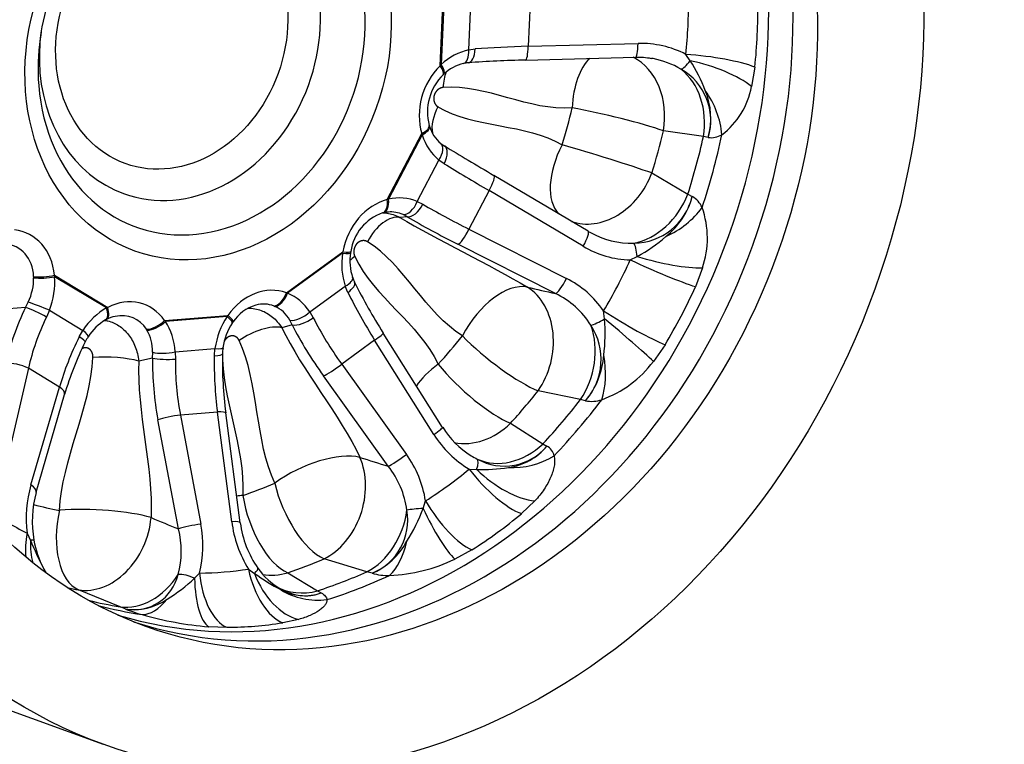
# Model space of a CAD drawing. Header units: millimetres. Extents: x 0 to 1980, y 0 to 1400.
# Tile 4 of 10: x 1332 to 1618, y 213 to 423. Entities that reach past the tile are written whole.
import ezdxf

# ---------------------------------------------------------------- set-up
doc = ezdxf.new("R2010")
doc.units = ezdxf.units.MM
doc.header["$LTSCALE"] = 6.666667
doc.layers.add('CAP400C', color=7, linetype='Continuous')
doc.layers.add('Default', color=7, linetype='Continuous')

# ---------------------------------------------------------------- blocks, each defined once
blk = doc.blocks.new('SE1')
at = {"layer": 'CAP400C', "color": 7, "linetype": 'Continuous'}
for p, q in [((1454.25, 409.48), (1455.19, 430.69)), ((1455.45, 430.42), (1454.54, 409.79)), ((1462.55, 414.06), (1463.13, 427.38)), ((1480.3, 427.47), (1479.75, 415.1)), ((1462.55, 414.06), (1464.4, 414.34)), ((1479.75, 415.1), (1511.63, 415.91)), ((1479.01, 411.12), (1510.88, 411.93)), ((1526.75, 410.93), (1525.48, 412.76)), ((1454.25, 409.48), (1454.54, 409.79)), ((1545.48, 409.06), (1544.5, 403.46)), ((1438.93, 370.7), (1448.93, 389.82)), ((1449.02, 389.42), (1439.3, 370.82)), ((1449.02, 389.42), (1448.93, 389.82)), ((1530.57, 388.93), (1518.96, 390.65)), ((1531.97, 388.71), (1530.57, 388.93)), ((1447.62, 370.15), (1453.9, 382.15)), ((1455.39, 381.09), (1453.9, 382.15)), ((1497.13, 361.55), (1469.84, 377.68)), ((1515.65, 378.4), (1526.07, 372.31)), ((1468.42, 373.29), (1462.6, 362.14)), ((1495.71, 357.16), (1468.42, 373.29)), ((1526.07, 372.31), (1527.34, 371.59)), ((1438.93, 370.7), (1439.3, 370.82)), ((1447.62, 370.15), (1449.25, 369.35)), ((1444.74, 365.71), (1442.57, 365.53)), ((1444.74, 365.71), (1443.51, 366.36)), ((1462.6, 362.14), (1490.85, 347.87)), ((1487.65, 343.47), (1459.4, 357.75)), ((1409.69, 343.67), (1426.07, 355.58)), ((1425.97, 355.15), (1410.04, 343.58)), ((1425.97, 355.15), (1426.07, 355.58)), ((1509.35, 353.22), (1511.38, 354.23)), ((1336.42, 348.07), (1336.41, 348.4)), ((1342.42, 348.77), (1357.87, 339.46)), ((1342.42, 348.77), (1342.49, 348.36)), ((1357.52, 339.3), (1342.49, 348.36)), ((1530.26, 350.92), (1528.25, 345.46)), ((1416.47, 338.13), (1426.76, 345.61)), ((1427.51, 343.77), (1426.76, 345.61)), ((1409.69, 343.67), (1410.04, 343.58)), ((1334.04, 339.44), (1334.84, 341.01)), ((1406.34, 339.74), (1406.09, 339.85)), ((1334.04, 339.44), (1329.24, 339.05)), ((1340.96, 338.63), (1340.12, 336.67)), ((1340.96, 338.63), (1350.66, 332.78)), ((1357.52, 339.3), (1357.87, 339.46)), ((1374.36, 335.65), (1392.74, 337.14)), ((1392.48, 336.81), (1392.74, 337.14)), ((1416.47, 338.13), (1417.44, 336.46)), ((1501.92, 336.12), (1501.62, 338.43)), ((1374.36, 335.65), (1374.6, 335.35)), ((1392.48, 336.81), (1374.6, 335.35)), ((1411.38, 334.38), (1408.34, 333.58)), ((1411.38, 334.38), (1410.69, 335.73)), ((1349.61, 330.95), (1350.66, 332.78)), ((1369.27, 332.87), (1369.11, 333.12)), ((1454.92, 304.71), (1437.75, 332.02)), ((1435.25, 329.99), (1425.7, 323.05)), ((1452.42, 302.68), (1435.25, 329.99)), ((1519.45, 328.62), (1516.09, 323.81)), ((1370.86, 324.77), (1370.91, 326.45)), ((1377.43, 326.6), (1388.97, 327.54)), ((1377.43, 326.6), (1377.5, 324.5)), ((1388.79, 325.42), (1388.97, 327.54)), ((1370.86, 324.77), (1366.86, 323.89)), ((1425.7, 323.05), (1444.46, 296.89)), ((1334.87, 321.82), (1328.1, 292.56)), ((1343.88, 316.39), (1334.87, 321.82)), ((1439.19, 293.45), (1420.43, 319.6)), ((1335.61, 288.04), (1343.88, 316.39)), ((1337.1, 285.89), (1345.37, 314.24)), ((1494.93, 312.75), (1482.67, 315.32)), ((1496.41, 312.44), (1494.93, 312.75)), ((1389.67, 309.16), (1378.95, 308.29)), ((1378.95, 308.29), (1384.89, 276.65)), ((1393.82, 277.38), (1389.67, 309.16)), ((1396.25, 277.09), (1392.09, 308.88)), ((1378.37, 275.29), (1372.42, 306.93)), ((1474.66, 305.9), (1484.06, 299.98)), ((1484.06, 299.98), (1485.21, 299.27)), ((1462.68, 292.64), (1464.83, 292.52)), ((1449.32, 281.24), (1450, 283.43)), ((1481.73, 283.41), (1477.85, 279.71)), ((1334.53, 274.04), (1335.48, 271.98)), ((1463.42, 269.22), (1458.49, 266.53)), ((1433.03, 262.9), (1420.61, 266.64)), ((1398.69, 263.65), (1400.45, 262.41)), ((1434.53, 262.45), (1433.03, 262.9)), ((1383.04, 261), (1384.47, 262.5)), ((1410.05, 262.57), (1418.71, 257.38)), ((1361.45, 252.72), (1349.42, 257.64)), ((1418.71, 257.38), (1419.77, 256.76)), ((1362.91, 252.13), (1361.45, 252.72)), ((1413.22, 249.08), (1408.61, 248.1)), ((1392.42, 246.78), (1387.15, 246.96)), ((1305.38, 231.41), (1356.57, 212.91))]:
    blk.add_line(p, q, dxfattribs=at)
for centre, radius, start, end in [((1395.86, 424.99), 150.47, 353.9216, 1.0488), ((1512.54, 387.84), 28.09, 62.5505, 91.8571), ((1487.77, 50.6), 360.62, 91.3929, 94.0418), ((1511.95, 394.52), 17.36, 78.0683, 93.5344), ((1511.35, 387.16), 24.81, 79.22, 80.2457), ((1511.35, 387.16), 24.81, 59.1912, 79.22), ((1463.8, 398.17), 12.28, 103.086, 133.4994), ((1462.55, 403.19), 7.11, 91.5506, 102.446), ((1515.64, 393.63), 17.06, 343.2316, 60.4188), ((1486.95, 385.49), 47.23, 20.7888, 32.5899), ((1465.66, 396.07), 15.08, 134.3795, 194.911), ((1457.33, 404.72), 3.08, 130.1102, 136.1255), ((1522.53, 407.33), 22.31, 306.8834, 350.0092), ((1511.75, 394.22), 20.96, 344.7644, 22.5574), ((1453.81, 392.86), 2.8, 193.7294, 199.939), ((1461.23, 395.03), 10.53, 197.2873, 230.0232), ((1532.93, 394.23), 5.6, 260.127, 302.1362), ((1460.06, 393.56), 8.64, 229.7164, 238.2918), ((1510.19, 375.71), 17.64, 270.7046, 346.4943), ((1505.73, 377.52), 22.4, 308.3988, 344.6479), ((1524.01, 365.75), 6.71, 22.9394, 60.3235), ((1505.64, 359.55), 26.09, 340.6878, 19.7588), ((1441.99, 353.79), 13.76, 108.7658, 172.2339), ((1438.5, 363.29), 3.64, 100.6897, 106.6309), ((1439.27, 361.18), 5.88, 90.086, 104.2629), ((1509.67, 382.35), 24.29, 238.8699, 240.3777), ((1509.67, 382.35), 24.29, 240.3777, 271.742), ((1487.86, 397.01), 48.82, 298.8131, 310.6355), ((1509.94, 380.9), 27.68, 239.0526, 268.7747), ((1443.34, 352.9), 15.24, 170.9211, 198.2587), ((1431.77, 354.87), 3.5, 167.2974, 172.9569), ((1439.1, 351.38), 10.7, 197.6468, 205.6945), ((1582.81, 423.57), 171.53, 206.6108, 212.2573), ((1478.12, 322.47), 28.41, 34.1839, 63.3742), ((1385.64, 409.31), 156.26, 328.9109, 335.8841), ((1477.02, 321.16), 24.71, 32.0546, 64.5124), ((1404.04, 328.79), 11.76, 106.0198, 146.9112), ((1361.49, 328.66), 8.31, 100.2613, 118.499), ((1364.59, 323.12), 14.67, 119.983, 147.7331), ((1358.59, 333.59), 2.6, 114.3019, 120.7264), ((1408.6, 325.31), 17.49, 146.6126, 172.0376), ((1396.88, 333.12), 3.41, 142.234, 147.9585), ((1482.82, 324.38), 18.09, 318.6768, 33.1668), ((1450.41, 331.98), 51.67, 352.9196, 4.6004), ((1437.43, 286.95), 96.02, 153.7174, 163.4868), ((1363.68, 323.24), 13.82, 146.132, 153.243), ((1507.03, 323.87), 115.91, 178.9413, 187.4348), ((1405.17, 325.57), 14.03, 171.1581, 178.1872), ((1478.35, 327.32), 23.4, 320.5119, 355.8186), ((1489.94, 343.46), 32.7, 289.9415, 323.0746), ((1498.23, 321.33), 9.08, 258.4077, 288.3861), ((1477.81, 318.35), 29.83, 211.6889, 239.5198), ((1476.13, 317.66), 24.77, 211.3956, 238.6473), ((1419.16, 278.61), 31.22, 8.8871, 35.8567), ((1472.83, 309.66), 16.16, 241.0378, 319.9814), ((1471.48, 310.89), 17.99, 278.1332, 319.7619), ((1483.23, 295.63), 4.14, 11.8063, 61.4392), ((1476.61, 318.94), 26.14, 239.2122, 243.6391), ((1418.71, 277.19), 26.15, 7.7256, 38.4306), ((1466.56, 339.57), 47.09, 267.8995, 279.1242), ((1369.63, 278.36), 35.37, 164.1233, 187.0223), ((1366.72, 277.58), 30.72, 164.33, 190.374), ((1428.24, 277.84), 16.63, 292.2124, 9.9361), ((1400.22, 299.6), 52.41, 327.8394, 339.5033), ((1427.88, 281.72), 34.33, 187.2677, 211.7524), ((1424.96, 280.65), 28.87, 187.0616, 215.417), ((1391.61, 383.25), 134.76, 302.203, 309.7927), ((1353.81, 268.79), 25.4, 344.7411, 14.82), ((1353.84, 270.5), 31.66, 345.362, 11.2085), ((1434.8, 313.4), 107.6, 202.6366, 207.3556), ((1362.8, 276.49), 26.69, 189.5798, 208.0015), ((1426.06, 281.75), 21.08, 293.6691, 331.5075), ((1437.69, 309.87), 48.08, 272.2764, 295.6444), ((1355.59, 272.3), 18.35, 207.0025, 211.1047), ((1417.8, 275.34), 19.98, 214.9142, 240.4569), ((1365.48, 265.05), 13.16, 258.7373, 347.1154), ((1350.54, 295.47), 47.38, 301.2519, 313.3158), ((1437.12, 313.04), 62.51, 234.0842, 242.3812), ((1438.99, 277.99), 16.17, 253.9802, 272.1497), ((1414.96, 270.39), 14.45, 241.8266, 289.4283), ((1365.48, 268.81), 16.87, 261.2457, 304.8457), ((1381.17, 298.41), 49.75, 248.468, 254.5297), ((1395.24, 345.98), 99.35, 254.0275, 265.3337), ((1391.52, 357.98), 111.2, 270.4619, 278.8389)]:
    blk.add_arc(centre, radius, start, end, dxfattribs=at)
for centre, major_axis, ratio, start_param, end_param in [((1373.37, 419.5), (67.99, 188.09), 0.827748, 0, 3.141593), ((1410.55, 406.06), (55.59, 153.79), 0.827748, 3.187094, 6.237684), ((1417.46, 403.56), (-55.65, -153.95), 0.827748, 0.027861, 3.113732), ((1378.8, 417.53), (-16.31, -45.11), 0.827748, 0, 4.282435), ((1385.09, 415.26), (18.98, 52.5), 0.827748, 2.072939, 6.283185), ((1385.09, 415.26), (18.98, 52.5), 0.827748, 1.08176, 2.072939), ((1375.67, 422), (148.1, 29.55), 0.917392, 6.002496, 6.120602), ((1378.8, 417.53), (-16.31, -45.11), 0.827748, 4.963196, 5.148004), ((1464.23, 396.7), (6.85, 16.66), 0.875485, 0.543987, 1.084625), ((1459.95, 415.02), (-1.06, 4.89), 0.488056, 3.146307, 4.410399), ((1461.99, 415.31), (-0.36, 4.99), 0.47902, 3.141932, 4.481965), ((1488.69, 409.34), (-50.06, -0.37), 0.118274, -1.392213, -1.065145), ((1478.88, 416.11), (-0.13, 5), 0.173419, 3.141593, 4.50376), ((1510.75, 416.92), (-0.13, 5), 0.173419, 3.141593, 4.50376), ((1503.08, 393.45), (1.62, -19.93), 0.524913, 3.528915, 4.477322), ((1503.08, 393.45), (-3.38, -19.71), 0.806449, 1.566822, 2.895953), ((1528.96, 408.73), (19.79, -2.14), 0.186404, 0.602881, 1.767681), ((1378.8, 417.53), (-16.31, -45.11), 0.827748, 5.148004, 6.283185), ((1464.24, 396.72), (-6.78, -16.69), 0.872462, 4.24875, 5.453754), ((1451.62, 410.43), (-3.49, 3.58), 0.283021, 3.143364, 4.182838), ((1451.95, 410.75), (-3.4, 3.67), 0.287643, 3.13826, 4.19697), ((1526.42, 412.72), (-2.7, -4.21), 0.25744, 0.245042, 1.302294), ((1514.63, 391.47), (3.39, 19.71), 0.807247, 4.722462, 5.874746), ((1528.05, 403.82), (19.21, -5.2), 0.331949, 0.639179, 1.727963), ((1460.39, 401.26), (0.81, -9.97), 0.524913, 3.972363, 4.477322), ((1519.8, 391.8), (-8.84, 17.83), 0.760855, 4.229814, 4.932544), ((1458.88, 395.69), (5.16, 8.56), 0.553709, 1.680025, 2.580631), ((1376.43, 418.39), (48.25, 133.48), 0.827748, 4.772438, 4.85095), ((1503.08, 393.45), (-19.46, 4.6), 0.077498, 3.776475, 5.303638), ((1446.29, 390.77), (-4.79, -1.42), 0.373051, 2.039507, 3.139354), ((1446.42, 390.35), (-4.75, -1.55), 0.376061, 2.022597, 3.142236), ((1464.24, 396.73), (-6.74, -16.71), 0.875597, 5.477415, 6.018053), ((1386.53, 414.74), (55.05, 152.27), 0.827748, 4.772438, 4.85095), ((1396.93, 410.98), (55.34, 153.08), 0.827748, 4.758712, 4.864676), ((1401.53, 409.32), (55.44, 153.37), 0.827748, 4.744474, 4.878914), ((1451.3, 383.09), (-3.16, -3.87), 0.52972, 1.756292, 3.140131), ((1452.95, 381.93), (-2.58, -4.29), 0.508276, 1.679173, 3.162828), ((1480.14, 372.79), (-47.51, 27.85), 0.018313, 1.035551, 1.36262), ((1500.17, 382.72), (10.32, 17.13), 0.553709, 1.680025, 2.995043), ((1500.17, 382.72), (-19.12, 5.86), 0.033673, 3.780102, 5.307266), ((1477.62, 368.47), (-43.07, 25.53), 0.011083, 1.035255, 1.362323), ((1467.3, 373.38), (-2.55, -4.3), 0.203631, 1.670486, 3.160272), ((1500.17, 382.72), (9.7, 17.49), 0.795254, 3.269888, 4.899796), ((1441.42, 353.09), (-3.93, -17.78), 0.856989, 2.988564, 3.529201), ((1510.68, 376.89), (-9.7, -17.49), 0.79609, 0.592217, 1.744501), ((1441.42, 353.06), (-3.94, -17.78), 0.853311, 3.554784, 4.759788), ((1436.29, 371.65), (-1.27, 4.84), 0.487349, 3.146748, 4.388296), ((1436.7, 371.75), (-1.13, 4.87), 0.486908, 3.141652, 4.409231), ((1445.02, 371.08), (1.93, 4.61), 0.551823, 3.294311, 4.740893), ((1446.81, 370.19), (2.53, 4.31), 0.509125, 3.33162, 4.815275), ((1475.91, 365.21), (-45.58, 20.73), 0.169938, 1.025338, 1.352407), ((1514.77, 373.27), (17.51, 9.45), 0.708364, 4.610345, 5.313075), ((1438.43, 356.58), (5.16, 8.56), 0.553709, 0.196495, 1.680025), ((1438.82, 354.02), (-3.33, -12.81), 0.819697, 3.009087, 3.418714), ((1473.84, 360.73), (-50.01, 23.06), 0.162801, 1.026562, 1.35363), ((1326.75, 343.73), (-7.96, -17.1), 0.795738, 2.205271, 3.410275), ((1461.47, 362.23), (2.26, 4.46), 0.209527, 3.308631, 4.798417), ((1494.58, 357.25), (-2.55, -4.3), 0.203631, 1.670486, 3.160272), ((1324.11, 344.69), (-8.5, -11.49), 0.774833, 2.37585, 3.580854), ((1510.34, 353.37), (-0.34, 4.99), 0.223481, 4.872014, 5.929266), ((1441.44, 353.11), (-3.81, -17.8), 0.856447, 4.780429, 5.321067), ((1423.36, 356.06), (-4.94, 0.76), 0.11976, 2.147293, 3.142862), ((1423.43, 356.53), (-4.92, 0.88), 0.113509, 2.156845, 3.141223), ((1434.79, 352.3), (9.03, 4.3), 0.434138, -4.306764, -4.106455), ((1515.55, 357.69), (19.21, -5.21), 0.225108, 4.55517, 5.643953), ((1374.47, 417.57), (118.79, -91.36), 0.941987, 0.104901, 0.223007), ((1513.83, 352.88), (18.18, -8.1), 0.077456, 4.498075, 5.662874), ((1339.78, 349.73), (4.98, 0.47), 0.278072, 3.940715, 5.244507), ((1339.82, 349.27), (4.99, 0.39), 0.259174, 3.940446, 5.255746), ((1326.87, 343.79), (7.59, 17.19), 0.798154, 4.764047, 5.304685), ((1324.2, 344.69), (8.22, 11.57), 0.780767, 4.936419, 5.477057), ((1404, 325.88), (-4.19, -18.24), 0.808425, 3.038723, 4.243727), ((1424.14, 346.52), (-4.73, -1.61), 0.37882, 2.023259, 3.139548), ((1424.97, 344.51), (-4.48, -2.23), 0.387641, 1.96881, 3.141406), ((1471.26, 327.42), (-10.32, -17.13), 0.553709, 3.338088, 4.821617), ((1489.72, 347.95), (2.26, 4.46), 0.209527, 3.308631, 4.798417), ((1362.03, 322.47), (-6.07, -18), 0.784806, 2.616066, 3.82107), ((1407.05, 344.63), (1.73, 4.69), 0.561093, 3.412049, 4.715841), ((1407.42, 344.49), (1.86, 4.64), 0.553828, 3.423362, 4.738661), ((1404.04, 325.94), (4.08, 18.23), 0.813003, 5.61038, 6.151018), ((1449.19, 333.78), (-27.56, 41.78), 0.275287, 1.15364, 1.480708), ((2264.09, 228.29), (-1368.48, 278.87), 0.036486, 0.967722, 0.974943), ((1471.26, 327.42), (4.48, 19.49), 0.779463, 4.232296, 6.020666), ((1338.3, 339.54), (4.65, -1.83), 0.031468, 0.973998, 2.42058), ((1401.36, 326.84), (-4.2, -13.2), 0.764529, 3.088898, 3.587102), ((1401.43, 326.85), (4.12, 13.19), 0.770815, 5.662581, 6.203219), ((1367.8, 329.49), (-29.01, -46.73), 0.626062, 4.883233, 5.210301), ((1337.36, 337.38), (4.51, -2.17), 0.132269, 0.97732, 2.460975), ((1362.14, 322.53), (5.76, 18.03), 0.786417, 0.692261, 1.232899), ((1354.85, 340.21), (-2.41, 4.38), 0.41697, 3.14457, 4.283849), ((1355.23, 340.41), (-2.29, 4.45), 0.419126, 3.136317, 4.288968), ((1359.39, 323.42), (-6.31, -12.82), 0.745909, 2.712287, 3.669861), ((1390.11, 338.1), (-4.09, 2.88), 0.176448, 3.139643, 4.140615), ((1413.85, 339.04), (4.19, 2.72), 0.465375, 3.612856, 5.059438), ((1506.1, 338.08), (17.02, -10.3), 0.103727, 4.50941, 5.67421), ((1371.12, 327.43), (-26.43, -42.45), 0.633288, 4.884293, 5.211361), ((1371.73, 336.6), (4.1, 2.86), 0.484492, 3.738053, 5.041845), ((1371.96, 336.26), (4.16, 2.77), 0.470472, 3.744089, 5.059388), ((1362.11, 322.54), (5.83, 18.01), 0.789184, 5.182492, 5.72313), ((1404.07, 325.95), (-3.97, -18.24), 0.81144, 4.260883, 4.801521), ((1389.84, 337.71), (-4.16, 2.78), 0.17051, 3.142397, 4.142857), ((1401.27, 327.94), (9.03, 4.3), 0.434138, 0.492891, 1.976421), ((1414.91, 337.2), (4.45, 2.27), 0.390963, 3.623104, 5.106759), ((1442.85, 328.93), (-34.39, 42.99), 0.427132, 1.121345, 1.448414), ((1446.39, 331.75), (-31.46, 38.93), 0.434194, 1.118831, 1.4459), ((1483.36, 324.64), (-4.47, -19.49), 0.780298, 1.103903, 2.256187), ((1501.62, 336.69), (-4.36, -2.45), 0.127736, 0.509993, 1.567246), ((1503.1, 333.87), (15.31, -12.71), 0.049359, 0.600299, 1.689082), ((1348, 333.69), (-4.19, 2.73), 0.166295, 3.139922, 4.13594), ((1359.47, 323.44), (6.14, 12.82), 0.752544, 5.281393, 5.822031), ((1433.52, 329.36), (-4.23, -2.66), 0.084075, 1.9387, 3.141593), ((1376.43, 418.39), (-48.25, -133.48), 0.827748, 1.107247, 1.185758), ((1471.26, 327.42), (-15.67, 12.43), 0.210746, 1.009875, 2.537039), ((1373.76, 325.84), (-25.33, -43.11), 0.474002, 4.869715, 5.196783), ((1346.85, 331.66), (-4.49, 2.2), 0.137444, 3.142668, 4.119967), ((1374.79, 327.5), (4.99, 0.34), 0.251876, 3.806279, 5.252861), ((1411.17, 318.18), (2.87, -49.93), 0.445051, 4.541349, 4.868417), ((1386.14, 326.11), (-5, 0.09), 0.151291, 2.131458, 3.141063), ((1386.33, 328.44), (-4.95, 0.71), 0.124061, 2.151127, 3.14123), ((1489.22, 324.4), (4.77, -19.32), 0.625223, 0.776983, 1.479714), ((1331.57, 321.07), (4.87, -1.13), 0.373512, 0.914347, 2.404133), ((1358.87, 323.04), (9.99, -0.44), 0.198241, 0.652416, 2.135946), ((1404.04, 317.5), (5.94, -54.69), 0.597053, 4.514666, 4.841735), ((1374.85, 325.19), (5, -0.05), 0.156197, 3.788164, 5.271819), ((1408.04, 317.92), (-5.55, 49.71), 0.604227, 1.371007, 1.698076), ((1423.97, 322.42), (4.06, 2.91), 0.107163, 3.584676, 5.074461), ((1464.24, 319.17), (18.06, 8.59), 0.434138, 1.976421, 2.522065), ((1464.24, 319.17), (-14.78, 13.47), 0.250882, 1.025736, 2.552899), ((1340.57, 315.64), (-4.8, 1.4), 0.409476, 3.141593, 4.078032), ((1386.53, 414.74), (-55.05, -152.27), 0.827748, 1.107247, 1.185758), ((1396.93, 410.98), (-55.34, -153.08), 0.827748, 1.093521, 1.199485), ((1401.53, 409.32), (-55.44, -153.37), 0.827748, 1.079282, 1.213723), ((1376.42, 307.36), (4.91, 0.92), 0.106244, 1.010247, 2.500033), ((1387.14, 308.23), (-4.96, -0.65), 0.140337, 3.141593, 4.158694), ((1464.24, 319.17), (10.28, 17.16), 0.82595, 3.426579, 4.406158), ((1450.69, 302.05), (-4.23, -2.66), 0.084075, 1.9387, 3.141593), ((1473.83, 313.43), (-10.25, -17.17), 0.826624, 0.097619, 1.249903), ((1416.86, 284.75), (-18.06, -8.59), 0.434138, 3.634484, 5.118014), ((1442.73, 296.27), (4.06, 2.91), 0.107163, 3.584676, 5.074461), ((1416.86, 284.75), (6.02, 19.07), 0.764116, 3.772953, 5.561323), ((2300.83, 186.77), (-1425.62, 351.81), 0.08654, 0.936097, 0.943319), ((1462.8, 291.04), (2.14, 4.52), 0.268749, 5.168959, 6.226211), ((1477.1, 310.14), (18.96, 6.03), 0.843187, 4.293061, 4.995791), ((1371.57, 414.17), (70.31, -135.39), 0.867597, 0.07073, 0.188836), ((1469.57, 295.13), (12.76, -15.27), 0.348669, 4.586082, 5.750882), ((1472.93, 298.39), (14.99, -13.09), 0.493004, 4.600106, 5.688889), ((1376.43, 418.39), (-48.25, -133.48), 0.827748, 0.583648, 0.662159), ((1416.86, 284.75), (-7.95, 18.35), 0.442521, 1.175922, 2.703085), ((1332.3, 287.29), (-4.8, 1.4), 0.409476, 3.138793, 4.078032), ((1407.61, 281.18), (19.98, -0.88), 0.198241, -4.14724, -4.036158), ((1407.61, 281.18), (-6.42, 18.94), 0.468214, 1.213296, 2.740459), ((1456.89, 285.92), (10.58, -16.86), 0.360829, 4.634159, 5.798959), ((1364.04, 413.56), (18.27, -148.64), 0.711519, -0.567689, -0.449583), ((1376.43, 418.39), (-48.25, -133.48), 0.827748, 0.073151, 0.138561), ((1354.46, 276.86), (3.58, 19.68), 0.555722, 1.477444, 3.004607), ((1354.46, 276.86), (-19.98, 0.88), 0.198241, 3.794008, 5.277538), ((1429.06, 280.91), (-5.99, -19.08), 0.764784, 0.643923, 1.796208), ((1448.51, 280.66), (4.99, 0.37), 0.106182, 1.40078, 2.458032), ((1452.52, 283.57), (8.29, -18.09), 0.195217, 4.7515, 5.840283), ((1354.46, 276.86), (7.65, 18.48), 0.764519, 3.31864, 5.10701), ((2312.31, 126.9), (-1442.66, 448.15), 0.114143, 0.895411, 0.902632), ((1391.29, 276.45), (-4.96, -0.65), 0.140337, 3.134723, 4.158694), ((1347.69, 277.04), (9.08, 17.71), 0.577482, 2.02163, 2.419513), ((1382.36, 275.72), (4.91, 0.92), 0.106244, 1.010247, 2.500033), ((1351.17, 275.32), (8.41, 18.04), 0.736098, 2.077368, 2.442666), ((1331.54, 271.15), (-4.92, -0.89), 0.040787, 3.133212, 3.775579), ((1435.23, 279.72), (-0.21, -19.9), 0.51761, 0.45858, 1.16131), ((1386.53, 414.74), (-55.05, -152.27), 0.827748, 0.583648, 0.662159), ((1367.75, 412.7), (42.87, -146.37), 0.786177, 6.063096, 6.181202), ((1408.75, 267.37), (3.08, -19.66), 0.531691, 4.818556, 5.983356), ((1397.36, 260.95), (-4.04, -2.94), 0.17202, 2.308544, 3.145837), ((1396.93, 410.98), (-55.34, -153.08), 0.827748, 0.569922, 0.675886), ((1366.27, 271.98), (-7.61, -18.5), 0.764861, 0.18918, 1.341464), ((1381.33, 259.64), (4.7, -1.7), 0.381634, 1.338352, 2.395604), ((1389.87, 266.38), (-1.54, -19.84), 0.336245, 5.013309, 6.102093), ((1394.53, 266.21), (0.15, -19.9), 0.516013, 4.896083, 6.060883), ((1412.76, 268.24), (5.6, -19.1), 0.680039, 4.819746, 5.908529), ((1407.61, 281.18), (9.99, 17.32), 0.855829, 3.458399, 3.871783), ((1401.53, 409.32), (-55.44, -153.37), 0.827748, 0.555684, 0.690124), ((1386.53, 414.74), (-55.05, -152.27), 0.827748, 0.114394, 0.138561), ((1416.49, 276.07), (9.95, 17.35), 0.856179, 3.141818, 3.856141), ((1419.25, 273.56), (-19.39, -4.48), 0.947626, 0.761188, 1.463918), ((1396.93, 410.98), (-55.34, -153.08), 0.827748, 0.083023, 0.152287), ((1372.28, 269.74), (-5.58, -19.1), 0.466853, 0.130002, 0.832732), ((1401.53, 409.32), (-55.44, -153.37), 0.827748, 0.069785, 0.166525)]:
    blk.add_ellipse(centre, major_axis=major_axis, ratio=ratio, start_param=start_param, end_param=end_param, dxfattribs=at)
for centre, major_axis in [((1424.56, 400.99), (67.99, 188.09)), ((1424.56, 400.99), (55.65, 153.95)), ((1386.99, 414.58), (21.25, 58.78)), ((1376.43, 418.39), (13.47, 37.26))]:
    blk.add_ellipse(centre, major_axis=major_axis, ratio=0.827748, dxfattribs=at)
for points, degree, knots in [([(1441.29, 607.6), (1439.17, 608.34), (1435.44, 609.65), (1429.07, 611.48), (1422.6, 613.05), (1416.01, 614.33), (1409.38, 615.31), (1402.68, 615.99), (1395.95, 616.38), (1389.17, 616.47), (1382.38, 616.27), (1375.56, 615.76), (1368.75, 614.96), (1361.93, 613.85), (1355.13, 612.45), (1348.36, 610.76), (1341.62, 608.77), (1334.93, 606.5), (1328.3, 603.93), (1321.73, 601.08), (1315.24, 597.96), (1308.84, 594.55), (1302.53, 590.88), (1296.33, 586.95), (1290.25, 582.75), (1284.3, 578.31), (1278.48, 573.62), (1272.8, 568.69), (1267.29, 563.53), (1261.93, 558.16), (1256.74, 552.56), (1251.74, 546.77), (1246.92, 540.78), (1242.29, 534.61), (1237.87, 528.25), (1233.65, 521.74), (1229.64, 515.06), (1225.86, 508.24), (1222.3, 501.29), (1218.97, 494.21), (1215.88, 487.01), (1213.03, 479.71), (1210.42, 472.32), (1208.06, 464.85), (1205.95, 457.31), (1204.1, 449.71), (1202.51, 442.06), (1201.18, 434.37), (1200.11, 426.66), (1199.31, 418.94), (1198.77, 411.21), (1198.5, 403.5), (1198.51, 395.81), (1198.78, 388.15), (1199.32, 380.54), (1200.13, 372.99), (1201.2, 365.5), (1202.55, 358.1), (1204.16, 350.79), (1206.03, 343.59), (1208.16, 336.5), (1210.55, 329.55), (1213.19, 322.73), (1216.08, 316.06), (1219.21, 309.55), (1222.59, 303.21), (1226.19, 297.05), (1230.02, 291.09), (1234.08, 285.33), (1238.34, 279.77), (1242.82, 274.44), (1247.49, 269.33), (1252.35, 264.45), (1257.4, 259.82), (1262.62, 255.43), (1268.01, 251.29), (1273.56, 247.42), (1279.25, 243.81), (1285.08, 240.47), (1291.06, 237.4), (1297.1, 234.64), (1302.01, 232.62), (1304.6, 231.71), (1305.33, 231.46)], 3, [0, 0, 0, 0, 0.011146, 0.023316, 0.035487, 0.047662, 0.059844, 0.072036, 0.08424, 0.09646, 0.108697, 0.120954, 0.133232, 0.145531, 0.157854, 0.1702, 0.18257, 0.194963, 0.207379, 0.219817, 0.232276, 0.244756, 0.257254, 0.269769, 0.2823, 0.294846, 0.307404, 0.319974, 0.332554, 0.345143, 0.35774, 0.370343, 0.382952, 0.395565, 0.408183, 0.420804, 0.433428, 0.446054, 0.458683, 0.471314, 0.483946, 0.496579, 0.509214, 0.521849, 0.534486, 0.547123, 0.559761, 0.5724, 0.585038, 0.597676, 0.610314, 0.62295, 0.635585, 0.648217, 0.660845, 0.673469, 0.686088, 0.6987, 0.711304, 0.723899, 0.736482, 0.749053, 0.76161, 0.774151, 0.786674, 0.799178, 0.811661, 0.824122, 0.83656, 0.848974, 0.861363, 0.873727, 0.886067, 0.898382, 0.910673, 0.922942, 0.93519, 0.947419, 0.959631, 0.971829, 0.984016, 0.996194, 1, 1, 1, 1]), ([(1455.11, 403.17), (1454.67, 403.13), (1454.25, 402.94), (1453.83, 402.75), (1453.48, 402.43), (1453.13, 402.11), (1452.88, 401.7), (1452.62, 401.28), (1452.5, 400.81), (1452.37, 400.35), (1452.38, 399.87), (1452.39, 399.4), (1452.54, 398.96), (1452.69, 398.53), (1452.96, 398.18), (1453.23, 397.83), (1453.61, 397.6)], 2, [0, 0, 0, 0.125, 0.125, 0.25, 0.25, 0.375, 0.375, 0.5, 0.5, 0.625, 0.625, 0.75, 0.75, 0.875, 0.875, 1, 1, 1]), ([(1437.77, 366.88), (1438.11, 366.86), (1439.08, 366.77), (1440.72, 366.4), (1441.93, 365.83), (1442.57, 365.53)], 3, [0.8397043, 0.8397043, 0.8397043, 0.8397043, 0.8731458, 0.9328782, 1, 1, 1, 1]), ([(1433.15, 358.48), (1432.78, 358.71), (1432.36, 358.78), (1431.94, 358.84), (1431.52, 358.75), (1431.1, 358.66), (1430.71, 358.42), (1430.33, 358.19), (1430.02, 357.83), (1429.71, 357.47), (1429.52, 357.02), (1429.32, 356.57), (1429.25, 356.08), (1429.18, 355.59), (1429.24, 355.11), (1429.31, 354.63), (1429.51, 354.2)], 2, [0, 0, 0, 0.125, 0.125, 0.25, 0.25, 0.375, 0.375, 0.5, 0.5, 0.625, 0.625, 0.75, 0.75, 0.875, 0.875, 1, 1, 1]), ([(1398.57, 339.24), (1398.59, 339.24), (1399.87, 339.26), (1401.77, 338.92), (1404.09, 337.83), (1405.67, 336.72), (1407.14, 335.32), (1407.93, 334.18), (1408.34, 333.58)], 3, [0.6195018, 0.6195018, 0.6195018, 0.6195018, 0.6217237, 0.7478896, 0.8087429, 0.8731458, 0.9328782, 1, 1, 1, 1]), ([(1356.98, 335.7), (1357.3, 335.67), (1358.72, 335.42), (1361.23, 334.33), (1363.55, 332.14), (1365.04, 329.9), (1365.9, 328.07), (1366.56, 326.05), (1366.76, 324.64), (1366.86, 323.89)], 3, [0.4659828, 0.4659828, 0.4659828, 0.4659828, 0.5003437, 0.6219433, 0.7480359, 0.8088539, 0.8732194, 0.9329172, 1, 1, 1, 1]), ([(1395.99, 329.85), (1395.79, 330.28), (1395.48, 330.59), (1395.18, 330.89), (1394.79, 331.05), (1394.42, 331.22), (1394, 331.22), (1393.59, 331.22), (1393.19, 331.07), (1392.78, 330.91), (1392.43, 330.61), (1392.07, 330.31), (1391.8, 329.9), (1391.74, 329.8), (1391.68, 329.69)], 2, [0, 0, 0, 0.125, 0.125, 0.25, 0.25, 0.375, 0.375, 0.5, 0.5, 0.625, 0.625, 0.75, 0.75, 0.7814096, 0.7814096, 0.7814096]), ([(1353.59, 324.94), (1353.62, 325.46), (1353.5, 325.92), (1353.39, 326.39), (1353.15, 326.76), (1352.92, 327.13), (1352.59, 327.37), (1352.26, 327.61), (1351.86, 327.71), (1351.47, 327.8), (1351.05, 327.73), (1350.72, 327.67), (1350.41, 327.52)], 2, [0, 0, 0, 0.125, 0.125, 0.25, 0.25, 0.375, 0.375, 0.5, 0.5, 0.625, 0.625, 0.7240433, 0.7240433, 0.7240433]), ([(1487.29, 296.48), (1487.38, 296.02), (1487.43, 295.54), (1487.43, 294.54), (1487.38, 294.03), (1487.21, 292.97), (1487.08, 292.43), (1486.73, 291.31), (1486.52, 290.75), (1485.78, 289.06), (1485.15, 287.92), (1484, 286.21), (1483.58, 285.64), (1482.7, 284.51), (1482.23, 283.96), (1481.73, 283.41)], 3, [0, 0, 0, 0, 0.125, 0.125, 0.25, 0.25, 0.375, 0.375, 0.5, 0.5, 0.75, 0.75, 0.875, 0.875, 1, 1, 1, 1]), ([(1407.94, 257.93), (1408.58, 257.57), (1409.23, 257.26), (1410.31, 256.83), (1410.73, 256.68), (1411.57, 256.42), (1412, 256.31), (1413.27, 256.05), (1414.11, 255.95), (1415.36, 255.92), (1415.77, 255.93), (1416.6, 255.99), (1417.01, 256.04), (1418.23, 256.25), (1419.01, 256.47), (1419.77, 256.76)], 3, [0.3998181, 0.3998181, 0.3998181, 0.3998181, 0.5, 0.5, 0.5625, 0.5625, 0.625, 0.625, 0.75, 0.75, 0.8125, 0.8125, 0.875, 0.875, 1, 1, 1, 1]), ([(1421.4, 254.82), (1421.41, 254.55), (1421.37, 254.28), (1421.18, 253.74), (1421.03, 253.47), (1420.64, 252.93), (1420.4, 252.66), (1419.83, 252.14), (1419.51, 251.88), (1418.42, 251.13), (1417.56, 250.67), (1416.06, 250.02), (1415.53, 249.82), (1414.41, 249.43), (1413.83, 249.25), (1413.22, 249.08)], 3, [0, 0, 0, 0, 0.125, 0.125, 0.25, 0.25, 0.375, 0.375, 0.5, 0.5, 0.75, 0.75, 0.875, 0.875, 1, 1, 1, 1]), ([(1419.77, 256.76), (1419.89, 256.69), (1420.01, 256.62), (1420.25, 256.47), (1420.36, 256.4), (1420.66, 256.17), (1420.83, 256.01), (1421.09, 255.68), (1421.19, 255.51), (1421.34, 255.17), (1421.38, 254.99), (1421.4, 254.82)], 3, [0, 0, 0, 0, 0.125, 0.125, 0.25, 0.25, 0.5, 0.5, 0.75, 0.75, 1, 1, 1, 1])]:
    blk.add_open_spline(points, degree=degree, knots=knots, dxfattribs=at)
for points in [[(1492.53, 397.27), (1479.93, 396.24), (1467.72, 404.19), (1455.11, 403.17)], [(1453.61, 397.6), (1464.2, 391.22), (1479.02, 392.92), (1489.62, 386.53)], [(1442.57, 365.53), (1453.16, 359.15), (1468.94, 351.73), (1479.54, 345.34)], [(1460.71, 331.24), (1450.11, 337.62), (1443.75, 352.1), (1433.15, 358.48)], [(1429.51, 354.2), (1435.26, 342.12), (1447.94, 335.07), (1453.69, 322.98)], [(1408.34, 333.58), (1414.09, 321.5), (1425.26, 308.11), (1431.01, 296.03)], [(1406.31, 288.56), (1400.56, 300.65), (1401.74, 317.77), (1395.99, 329.85)], [(1391.17, 326.96), (1390.9, 312.79), (1397.68, 299.2), (1397.06, 285)], [(1343.9, 280.67), (1344.54, 295.22), (1352.96, 310.4), (1353.59, 324.94)], [(1366.86, 323.89), (1366.22, 309.34), (1371.08, 293.11), (1370.44, 278.56)]]:
    blk.add_open_spline(points, degree=3, dxfattribs=at)

msp = doc.modelspace()

# ---------------------------------------------------------------- block references
at = {"layer": 'Default'}
msp.add_blockref('SE1', (0, 0), dxfattribs=at)

doc.saveas('drawing.dxf')
